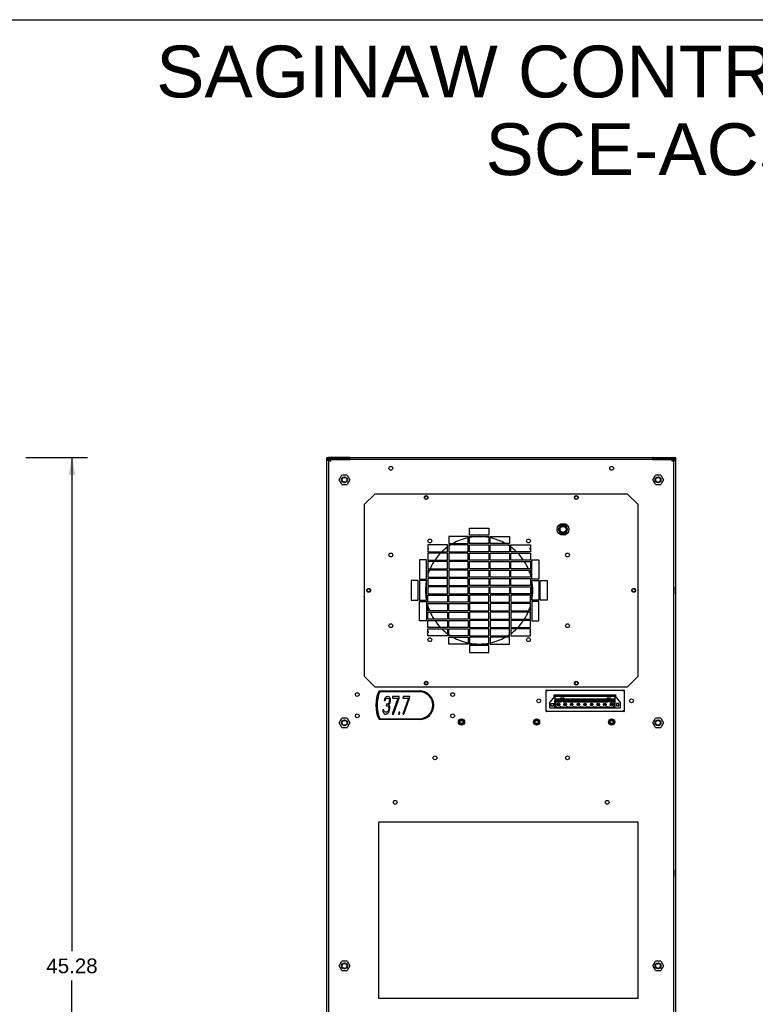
# Model space of a CAD drawing. Header units: inches. Extents: x 0 to 131, y 0 to 85.
# Tile 9 of 10: x 65 to 98, y 41 to 85. Entities that reach past the tile are written whole.
import ezdxf

# ---------------------------------------------------------------- set-up
doc = ezdxf.new("R2010")
doc.units = ezdxf.units.IN
doc.header["$LTSCALE"] = 7.192308
doc.header["$MEASUREMENT"] = 0
doc.layers.get('0').update_dxf_attribs({"linetype": 'CONTINUOUS'})
doc.layers.add('DIMENSIONS', color=7, linetype='CONTINUOUS')
doc.styles.get("Standard").update_dxf_attribs({"font": 'arial.ttf'})
doc.dimstyles.new('DIMSTYLE_1', dxfattribs={"dimtxt": 0.653846, "dimasz": 0.769231, "dimexe": 0.09, "dimexo": 0.07, "dimgap": 0.0425, "dimtad": 0, "dimtih": 1, "dimtoh": 1, "dimzin": 4, "dimdsep": 46, "dimtxsty": 'Standard', "dimblk": '_FILLED', "dimblk1": '_FILLED', "dimblk2": '_FILLED', "dimcen": 0.09, "dimazin": 1, "dimtfac": 1, "dimtdec": 3, "dimtofl": 0, "dimtmove": 0, "dimatfit": 3, "dimldrblk": '_FILLED', "dimfxl": 0, "dimtolj": 1, "dimtzin": 4, "dimarcsym": 0})

# ---------------------------------------------------------------- blocks, each defined once
blk = doc.blocks.new('_FILLED')
at = {"color": 0, "linetype": 'ByBlock'}
blk.add_solid([(0, 0), (-1, 0.2), (-1, -0.2)], dxfattribs=at)
blk = doc.blocks.new('*D2')
at = {"layer": 'DIMENSIONS', "color": 2, "linetype": 'Continuous'}
for p, q in [((65.468, 65.108), (68.219, 65.108)), ((67.526, 65.108), (67.526, 43.122)), ((67.526, 19.828), (67.526, 41.814)), ((65.468, 19.828), (68.219, 19.828))]:
    blk.add_line(p, q, dxfattribs=at)
at = {"layer": 'DIMENSIONS', "color": 2, "linetype": 'Continuous', "xscale": 0.7692307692, "yscale": 0.7692307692, "zscale": 0.7692307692}
for p, rotation in [((67.526, 65.108), 90), ((67.526, 19.828), 270)]:
    blk.add_blockref('_FILLED', p, dxfattribs=dict(at, rotation=rotation))
at = {"layer": 'DIMENSIONS', "color": 2, "linetype": 'Continuous', "insert": (67.526, 42.795), "char_height": 0.6538, "width": 2.28482, "attachment_point": 2, "line_spacing_factor": 0.9}
blk.add_mtext('45.28', dxfattribs=at)

msp = doc.modelspace()

# ---------------------------------------------------------------- linework, layer by layer
at = {"color": 7, "linetype": 'Continuous'}
for p, q in [((0, 84.6154), (130.7692, 84.6154)), ((78.9609, 65.1082), (78.8822, 65.1034)), ((78.8822, 19.9063), (78.8822, 65.1034)), ((78.8822, 65.0641), (78.9609, 65.069)), ((78.8849, 65.0084), (78.8822, 64.9875)), ((78.8835, 64.9871), (78.8822, 64.9875)), ((78.8928, 65.0278), (78.8849, 65.0084)), ((78.9316, 64.9849), (78.9114, 64.9856)), ((78.9401, 65.0656), (78.9213, 65.0573)), ((78.9227, 64.9975), (78.9216, 64.9864)), ((78.9411, 64.9845), (78.9316, 64.9849)), ((78.9411, 65.0233), (78.933, 65.0165)), ((78.9603, 65.0688), (78.9401, 65.0656)), ((79.8664, 65.0688), (78.9603, 65.0688)), ((78.9606, 65.0295), (78.9606, 64.9852)), ((78.9607, 65.0295), (78.9607, 65.0688)), ((79.8664, 65.0295), (78.9607, 65.0295)), ((78.9609, 65.069), (78.9609, 65.1082)), ((79.8831, 65.1082), (78.9609, 65.1082)), ((78.9609, 65.069), (79.8831, 65.069)), ((78.9609, 64.9829), (78.9609, 19.8685)), ((78.9806, 19.9063), (78.9806, 65.0245)), ((78.9806, 65.0245), (79.02, 65.0245)), ((79.0037, 64.9851), (79.02, 64.972)), ((79.0213, 65.0114), (79.02, 65.0245)), ((79.02, 65.0243), (79.02, 64.9914)), ((79.02, 65.0243), (79.9058, 65.0243)), ((79.02, 64.972), (79.039, 64.9588)), ((79.0278, 65.0217), (79.0214, 65.0244)), ((79.039, 64.9588), (79.0593, 64.9457)), ((79.0593, 64.9457), (79.053, 64.966)), ((79.8664, 65.0243), (79.8664, 65.0688)), ((79.8831, 65.1082), (79.8831, 65.069)), ((79.9058, 65.1058), (79.8831, 65.1082)), ((79.8831, 65.069), (79.902, 65.0669)), ((79.9058, 65.1058), (79.9058, 65.0272)), ((79.9058, 65.1058), (93.4097, 65.1058)), ((79.9058, 65.0272), (79.9058, 65.0243)), ((93.4097, 65.0272), (79.9058, 65.0272)), ((93.4325, 65.1082), (93.4097, 65.1058)), ((93.4097, 65.0272), (93.4097, 65.1058)), ((93.4097, 65.0665), (93.4325, 65.069)), ((93.4097, 65.0272), (93.4097, 65.0243)), ((93.4097, 65.0243), (94.2956, 65.0243)), ((93.4325, 65.1082), (93.4325, 65.069)), ((93.4325, 65.1082), (94.3546, 65.1082)), ((94.3546, 65.069), (93.4325, 65.069)), ((93.4491, 65.0243), (93.4491, 65.0688)), ((93.4491, 65.0688), (94.3548, 65.0688)), ((93.4491, 65.0295), (94.3549, 65.0295)), ((94.2625, 64.966), (94.2562, 64.9457)), ((94.2688, 64.985), (94.2625, 64.966)), ((94.2903, 64.9983), (94.284, 64.9851)), ((94.2941, 65.0244), (94.2878, 65.0217)), ((94.2956, 64.985), (94.2956, 65.0245)), ((94.2956, 65.0245), (94.3349, 65.0245)), ((94.3322, 65.0114), (94.3349, 65.0245)), ((94.3349, 65.0245), (94.3349, 19.9063)), ((94.3546, 65.069), (94.3546, 65.1082)), ((94.4333, 65.1034), (94.3546, 65.1082)), ((94.3546, 65.069), (94.4333, 65.0641)), ((94.3546, 19.8722), (94.3546, 64.9829)), ((94.3548, 65.0688), (94.3548, 65.0295)), ((94.3549, 64.9852), (94.3549, 65.0295)), ((94.3552, 65.0688), (94.3754, 65.0656)), ((94.3753, 65.0227), (94.3833, 65.0157)), ((94.3754, 65.0656), (94.3942, 65.0572)), ((94.3837, 64.9848), (94.394, 64.9852)), ((94.3929, 64.9969), (94.394, 64.9864)), ((94.423, 65.0274), (94.4307, 65.008)), ((94.4307, 65.008), (94.4333, 64.9875)), ((94.432, 64.9871), (94.4333, 64.9875)), ((94.4333, 19.9063), (94.4333, 65.1034)), ((78.9604, 64.4202), (78.9806, 64.4202)), ((78.9806, 64.3447), (78.9609, 64.3447)), ((79.4332, 64.1189), (79.5514, 64.3236)), ((79.5514, 63.9142), (79.4332, 64.1189)), ((79.7878, 64.3236), (79.5514, 64.3236)), ((79.7878, 64.3236), (79.906, 64.1189)), ((79.906, 64.1189), (79.7878, 63.9142)), ((93.4096, 64.1189), (93.5277, 64.3236)), ((93.5277, 63.9142), (93.4096, 64.1189)), ((93.7641, 64.3236), (93.5277, 64.3236)), ((93.7641, 64.3236), (93.8823, 64.1189)), ((93.8823, 64.1189), (93.7641, 63.9142)), ((94.3549, 64.4202), (94.3349, 64.4202)), ((94.3546, 64.3447), (94.3349, 64.3447)), ((79.5514, 63.9142), (79.7878, 63.9142)), ((93.5277, 63.9142), (93.7641, 63.9142)), ((80.5554, 63.0138), (81.0278, 63.4863)), ((92.2877, 63.4863), (81.0278, 63.4863)), ((92.2877, 63.4863), (92.7601, 63.0138)), ((80.5554, 63.0138), (80.5554, 55.376)), ((92.7601, 55.376), (92.7601, 63.0138)), ((85.2404, 61.6556), (85.2404, 61.9705)), ((85.2404, 61.9705), (86.1066, 61.9705)), ((86.1066, 61.9705), (86.1066, 61.6556)), ((89.3057, 62.0985), (89.1977, 61.9115)), ((89.1977, 61.9115), (89.3057, 61.7245)), ((89.5216, 62.0985), (89.3057, 62.0985)), ((89.6296, 61.9115), (89.5216, 62.0985)), ((89.5216, 61.7245), (89.6296, 61.9115)), ((84.3152, 61.5965), (84.3152, 61.2815)), ((85.1814, 61.5965), (84.3152, 61.5965)), ((85.1814, 61.2815), (85.1814, 61.5965)), ((86.1066, 61.6556), (85.2404, 61.6556)), ((85.2404, 61.2815), (85.2404, 61.5965)), ((85.2404, 61.5965), (86.1066, 61.5965)), ((86.1066, 61.5965), (86.1066, 61.2815)), ((86.1656, 61.2815), (86.1656, 61.5965)), ((86.1656, 61.5965), (87.0318, 61.5965)), ((87.0318, 61.5965), (87.0318, 61.2815)), ((89.3057, 61.7245), (89.5216, 61.7245)), ((94.3349, 61.4299), (94.3546, 61.4299)), ((83.39, 61.2225), (83.39, 60.9075)), ((84.2562, 61.2225), (83.39, 61.2225)), ((83.408, 61.0696), (83.39, 61.0822)), ((83.39, 61.0131), (83.4123, 61.045)), ((84.2562, 60.9075), (84.2562, 61.2225)), ((84.3152, 61.2815), (85.1814, 61.2815)), ((84.3152, 61.2225), (84.3152, 60.9075)), ((85.1814, 61.2225), (84.3152, 61.2225)), ((85.1814, 60.9075), (85.1814, 61.2225)), ((86.1066, 61.2815), (85.2404, 61.2815)), ((85.2404, 60.9075), (85.2404, 61.2225)), ((85.2404, 61.2225), (86.1066, 61.2225)), ((86.1066, 61.2225), (86.1066, 60.9075)), ((87.0318, 61.2815), (86.1656, 61.2815)), ((86.1656, 60.9075), (86.1656, 61.2225)), ((86.1656, 61.2225), (87.0318, 61.2225)), ((87.0318, 61.2225), (87.0318, 60.9075)), ((87.0908, 60.9075), (87.0908, 61.2225)), ((87.0908, 61.2225), (87.957, 61.2225)), ((87.9347, 61.045), (87.957, 61.0131)), ((87.957, 61.0822), (87.939, 61.0696)), ((87.957, 61.2225), (87.957, 60.9075)), ((83.016, 60.5532), (83.016, 59.6871)), ((83.331, 60.5532), (83.016, 60.5532)), ((83.331, 59.6871), (83.331, 60.5532)), ((83.39, 60.9075), (84.2562, 60.9075)), ((83.39, 60.8485), (83.39, 60.5335)), ((84.2562, 60.8485), (83.39, 60.8485)), ((83.39, 60.5335), (84.2562, 60.5335)), ((84.2562, 60.5335), (84.2562, 60.8485)), ((84.3152, 60.9075), (85.1814, 60.9075)), ((84.3152, 60.8485), (84.3152, 60.5335)), ((85.1814, 60.8485), (84.3152, 60.8485)), ((84.3152, 60.5335), (85.1814, 60.5335)), ((85.1814, 60.5335), (85.1814, 60.8485)), ((86.1066, 60.9075), (85.2404, 60.9075)), ((85.2404, 60.5335), (85.2404, 60.8485)), ((85.2404, 60.8485), (86.1066, 60.8485)), ((86.1066, 60.5335), (85.2404, 60.5335)), ((86.1066, 60.8485), (86.1066, 60.5335)), ((87.0318, 60.9075), (86.1656, 60.9075)), ((86.1656, 60.5335), (86.1656, 60.8485)), ((86.1656, 60.8485), (87.0318, 60.8485)), ((87.0318, 60.5335), (86.1656, 60.5335)), ((87.0318, 60.8485), (87.0318, 60.5335)), ((87.957, 60.9075), (87.0908, 60.9075)), ((87.0908, 60.5335), (87.0908, 60.8485)), ((87.0908, 60.8485), (87.957, 60.8485)), ((87.957, 60.5335), (87.0908, 60.5335)), ((87.957, 60.8485), (87.957, 60.5335)), ((88.016, 59.6871), (88.016, 60.5532)), ((88.016, 60.5532), (88.331, 60.5532)), ((88.331, 60.5532), (88.331, 59.6871)), ((94.3349, 60.9024), (94.3546, 60.9024)), ((83.39, 60.4745), (83.39, 60.1595)), ((84.2562, 60.4745), (83.39, 60.4745)), ((83.39, 60.1595), (84.2562, 60.1595)), ((83.39, 60.1004), (83.39, 59.7855)), ((84.2562, 60.1004), (83.39, 60.1004)), ((84.2562, 60.1595), (84.2562, 60.4745)), ((84.2562, 59.7855), (84.2562, 60.1004)), ((84.3152, 60.4745), (84.3152, 60.1595)), ((85.1814, 60.4745), (84.3152, 60.4745)), ((84.3152, 60.1595), (85.1814, 60.1595)), ((84.3152, 60.1004), (84.3152, 59.7855)), ((85.1814, 60.1004), (84.3152, 60.1004)), ((85.1814, 60.1595), (85.1814, 60.4745)), ((85.1814, 59.7855), (85.1814, 60.1004)), ((85.2404, 60.1595), (85.2404, 60.4745)), ((85.2404, 60.4745), (86.1066, 60.4745)), ((86.1066, 60.1595), (85.2404, 60.1595)), ((85.2404, 59.7855), (85.2404, 60.1004)), ((85.2404, 60.1004), (86.1066, 60.1004)), ((86.1066, 60.4745), (86.1066, 60.1595)), ((86.1066, 60.1004), (86.1066, 59.7855)), ((86.1656, 60.1595), (86.1656, 60.4745)), ((86.1656, 60.4745), (87.0318, 60.4745)), ((87.0318, 60.1595), (86.1656, 60.1595)), ((86.1656, 59.7855), (86.1656, 60.1004)), ((86.1656, 60.1004), (87.0318, 60.1004)), ((87.0318, 60.4745), (87.0318, 60.1595)), ((87.0318, 60.1004), (87.0318, 59.7855)), ((87.0908, 60.1595), (87.0908, 60.4745)), ((87.0908, 60.4745), (87.957, 60.4745)), ((87.957, 60.1595), (87.0908, 60.1595)), ((87.0908, 59.7855), (87.0908, 60.1004)), ((87.0908, 60.1004), (87.957, 60.1004)), ((87.957, 60.4745), (87.957, 60.1595)), ((87.957, 60.1004), (87.957, 59.7855)), ((83.016, 59.6871), (83.331, 59.6871)), ((83.39, 59.7855), (84.2562, 59.7855)), ((83.39, 59.7264), (83.39, 59.4115)), ((84.2562, 59.7264), (83.39, 59.7264)), ((84.2562, 59.4115), (84.2562, 59.7264)), ((84.3152, 59.7855), (85.1814, 59.7855)), ((84.3152, 59.7264), (84.3152, 59.4115)), ((85.1814, 59.7264), (84.3152, 59.7264)), ((85.1814, 59.4115), (85.1814, 59.7264)), ((86.1066, 59.7855), (85.2404, 59.7855)), ((85.2404, 59.4115), (85.2404, 59.7264)), ((85.2404, 59.7264), (86.1066, 59.7264)), ((86.1066, 59.7264), (86.1066, 59.4115)), ((87.0318, 59.7855), (86.1656, 59.7855)), ((86.1656, 59.4115), (86.1656, 59.7264)), ((86.1656, 59.7264), (87.0318, 59.7264)), ((87.0318, 59.7264), (87.0318, 59.4115)), ((87.957, 59.7855), (87.0908, 59.7855)), ((87.0908, 59.4115), (87.0908, 59.7264)), ((87.0908, 59.7264), (87.957, 59.7264)), ((87.957, 59.7264), (87.957, 59.4115)), ((88.331, 59.6871), (88.016, 59.6871)), ((78.9688, 59.3354), (78.9609, 59.3354)), ((78.9688, 59.0598), (78.9688, 59.3354)), ((78.9773, 59.334), (78.9688, 59.3354)), ((82.642, 59.628), (82.642, 58.7619)), ((82.957, 59.628), (82.642, 59.628)), ((82.957, 58.7619), (82.957, 59.628)), ((83.016, 59.628), (83.016, 58.7619)), ((83.331, 59.628), (83.016, 59.628)), ((83.331, 58.7619), (83.331, 59.628)), ((83.39, 59.4115), (84.2562, 59.4115)), ((83.39, 59.3524), (83.39, 59.0374)), ((84.2562, 59.3524), (83.39, 59.3524)), ((84.2562, 59.0374), (84.2562, 59.3524)), ((84.3152, 59.4115), (85.1814, 59.4115)), ((84.3152, 59.3524), (84.3152, 59.0374)), ((85.1814, 59.3524), (84.3152, 59.3524)), ((85.1814, 59.0374), (85.1814, 59.3524)), ((86.1066, 59.4115), (85.2404, 59.4115)), ((85.2404, 59.0374), (85.2404, 59.3524)), ((85.2404, 59.3524), (86.1066, 59.3524)), ((86.1066, 59.3524), (86.1066, 59.0374)), ((87.0318, 59.4115), (86.1656, 59.4115)), ((86.1656, 59.0374), (86.1656, 59.3524)), ((86.1656, 59.3524), (87.0318, 59.3524)), ((87.0318, 59.3524), (87.0318, 59.0374)), ((87.957, 59.4115), (87.0908, 59.4115)), ((87.0908, 59.0374), (87.0908, 59.3524)), ((87.0908, 59.3524), (87.957, 59.3524)), ((87.957, 59.3524), (87.957, 59.0374)), ((88.016, 58.7619), (88.016, 59.628)), ((88.016, 59.628), (88.331, 59.628)), ((88.331, 59.628), (88.331, 58.7619)), ((88.39, 58.7619), (88.39, 59.628)), ((88.39, 59.628), (88.705, 59.628)), ((88.705, 59.628), (88.705, 58.7619)), ((94.3383, 59.334), (94.3467, 59.3354)), ((94.3467, 59.3354), (94.3467, 59.0598)), ((94.3467, 59.3354), (94.3546, 59.3354)), ((78.9688, 59.0598), (78.9609, 59.0598)), ((78.9773, 59.0612), (78.9688, 59.0598)), ((83.39, 59.0374), (84.2562, 59.0374)), ((83.39, 58.6634), (83.39, 58.9784)), ((83.39, 58.9784), (84.2562, 58.9784)), ((84.2562, 58.9784), (84.2562, 58.6634)), ((84.3152, 59.0374), (85.1814, 59.0374)), ((84.3152, 58.6634), (84.3152, 58.9784)), ((84.3152, 58.9784), (85.1814, 58.9784)), ((85.1814, 58.9784), (85.1814, 58.6634)), ((86.1066, 59.0374), (85.2404, 59.0374)), ((85.2404, 58.9784), (85.2404, 58.6634)), ((86.1066, 58.9784), (85.2404, 58.9784)), ((86.1066, 58.6634), (86.1066, 58.9784)), ((87.0318, 59.0374), (86.1656, 59.0374)), ((86.1656, 58.9784), (86.1656, 58.6634)), ((87.0318, 58.9784), (86.1656, 58.9784)), ((87.0318, 58.6634), (87.0318, 58.9784)), ((87.957, 59.0374), (87.0908, 59.0374)), ((87.0908, 58.9784), (87.0908, 58.6634)), ((87.957, 58.9784), (87.0908, 58.9784)), ((87.957, 58.6634), (87.957, 58.9784)), ((94.3383, 59.0612), (94.3467, 59.0598)), ((94.3467, 59.0598), (94.3546, 59.0598)), ((82.642, 58.7619), (82.957, 58.7619)), ((83.016, 58.7619), (83.331, 58.7619)), ((83.016, 57.8367), (83.016, 58.7028)), ((83.016, 58.7028), (83.331, 58.7028)), ((83.331, 58.7028), (83.331, 57.8367)), ((84.2562, 58.6634), (83.39, 58.6634)), ((83.39, 58.2894), (83.39, 58.6044)), ((83.39, 58.6044), (84.2562, 58.6044)), ((84.2562, 58.6044), (84.2562, 58.2894)), ((85.1814, 58.6634), (84.3152, 58.6634)), ((84.3152, 58.2894), (84.3152, 58.6044)), ((84.3152, 58.6044), (85.1814, 58.6044)), ((85.1814, 58.6044), (85.1814, 58.2894)), ((85.2404, 58.6634), (86.1066, 58.6634)), ((85.2404, 58.6044), (85.2404, 58.2894)), ((86.1066, 58.6044), (85.2404, 58.6044)), ((86.1066, 58.2894), (86.1066, 58.6044)), ((86.1656, 58.6634), (87.0318, 58.6634)), ((86.1656, 58.6044), (86.1656, 58.2894)), ((87.0318, 58.6044), (86.1656, 58.6044)), ((87.0318, 58.2894), (87.0318, 58.6044)), ((87.0908, 58.6634), (87.957, 58.6634)), ((87.0908, 58.6044), (87.0908, 58.2894)), ((87.957, 58.6044), (87.0908, 58.6044)), ((87.957, 58.2894), (87.957, 58.6044)), ((88.331, 58.7619), (88.016, 58.7619)), ((88.016, 58.7028), (88.016, 57.8367)), ((88.331, 58.7028), (88.016, 58.7028)), ((88.331, 57.8367), (88.331, 58.7028)), ((88.705, 58.7619), (88.39, 58.7619)), ((84.2562, 58.2894), (83.39, 58.2894)), ((83.39, 57.9154), (83.39, 58.2304)), ((83.39, 58.2304), (84.2562, 58.2304)), ((84.2562, 57.9154), (83.39, 57.9154)), ((84.2562, 58.2304), (84.2562, 57.9154)), ((85.1814, 58.2894), (84.3152, 58.2894)), ((84.3152, 57.9154), (84.3152, 58.2304)), ((84.3152, 58.2304), (85.1814, 58.2304)), ((85.1814, 57.9154), (84.3152, 57.9154)), ((85.1814, 58.2304), (85.1814, 57.9154)), ((85.2404, 58.2894), (86.1066, 58.2894)), ((85.2404, 58.2304), (85.2404, 57.9154)), ((86.1066, 58.2304), (85.2404, 58.2304)), ((85.2404, 57.9154), (86.1066, 57.9154)), ((86.1066, 57.9154), (86.1066, 58.2304)), ((86.1656, 58.2894), (87.0318, 58.2894)), ((86.1656, 58.2304), (86.1656, 57.9154)), ((87.0318, 58.2304), (86.1656, 58.2304)), ((86.1656, 57.9154), (87.0318, 57.9154)), ((87.0318, 57.9154), (87.0318, 58.2304)), ((87.0908, 58.2894), (87.957, 58.2894)), ((87.0908, 58.2304), (87.0908, 57.9154)), ((87.957, 58.2304), (87.0908, 58.2304)), ((87.0908, 57.9154), (87.957, 57.9154)), ((87.957, 57.9154), (87.957, 58.2304)), ((83.331, 57.8367), (83.016, 57.8367)), ((83.39, 57.5414), (83.39, 57.8563)), ((83.39, 57.8563), (84.2562, 57.8563)), ((84.2562, 57.5414), (83.39, 57.5414)), ((83.39, 57.1674), (83.39, 57.4823)), ((83.39, 57.4823), (84.2562, 57.4823)), ((84.2562, 57.8563), (84.2562, 57.5414)), ((84.2562, 57.4823), (84.2562, 57.1674)), ((84.3152, 57.5414), (84.3152, 57.8563)), ((84.3152, 57.8563), (85.1814, 57.8563)), ((85.1814, 57.5414), (84.3152, 57.5414)), ((84.3152, 57.1674), (84.3152, 57.4823)), ((84.3152, 57.4823), (85.1814, 57.4823)), ((85.1814, 57.8563), (85.1814, 57.5414)), ((85.1814, 57.4823), (85.1814, 57.1674)), ((85.2404, 57.8563), (85.2404, 57.5414)), ((86.1066, 57.8563), (85.2404, 57.8563)), ((85.2404, 57.5414), (86.1066, 57.5414)), ((85.2404, 57.4823), (85.2404, 57.1674)), ((86.1066, 57.4823), (85.2404, 57.4823)), ((86.1066, 57.5414), (86.1066, 57.8563)), ((86.1066, 57.1674), (86.1066, 57.4823)), ((86.1656, 57.8563), (86.1656, 57.5414)), ((87.0318, 57.8563), (86.1656, 57.8563)), ((86.1656, 57.5414), (87.0318, 57.5414)), ((86.1656, 57.4823), (86.1656, 57.1674)), ((87.0318, 57.4823), (86.1656, 57.4823)), ((87.0318, 57.5414), (87.0318, 57.8563)), ((87.0318, 57.1674), (87.0318, 57.4823)), ((87.0908, 57.8563), (87.0908, 57.5414)), ((87.957, 57.8563), (87.0908, 57.8563)), ((87.0908, 57.5414), (87.957, 57.5414)), ((87.0908, 57.4823), (87.0908, 57.1674)), ((87.957, 57.4823), (87.0908, 57.4823)), ((87.957, 57.5414), (87.957, 57.8563)), ((87.957, 57.1674), (87.957, 57.4823)), ((88.016, 57.8367), (88.331, 57.8367)), ((83.4123, 57.3449), (83.39, 57.3767)), ((83.39, 57.3077), (83.408, 57.3202)), ((84.2562, 57.1674), (83.39, 57.1674)), ((85.1814, 57.1674), (84.3152, 57.1674)), ((84.3152, 56.7934), (84.3152, 57.1083)), ((84.3152, 57.1083), (85.1814, 57.1083)), ((85.1814, 57.1083), (85.1814, 56.7934)), ((85.2404, 57.1674), (86.1066, 57.1674)), ((85.2404, 57.1083), (85.2404, 56.7934)), ((86.1066, 57.1083), (85.2404, 57.1083)), ((86.1066, 56.7934), (86.1066, 57.1083)), ((86.1656, 57.1674), (87.0318, 57.1674)), ((86.1656, 57.1083), (86.1656, 56.7934)), ((87.0318, 57.1083), (86.1656, 57.1083)), ((87.0318, 56.7934), (87.0318, 57.1083)), ((87.0908, 57.1674), (87.957, 57.1674)), ((87.957, 57.3767), (87.9347, 57.3449)), ((87.939, 57.3202), (87.957, 57.3077)), ((85.1814, 56.7934), (84.3152, 56.7934)), ((85.2404, 56.7934), (86.1066, 56.7934)), ((85.2404, 56.7343), (85.2404, 56.4193)), ((86.1066, 56.7343), (85.2404, 56.7343)), ((86.1066, 56.4193), (86.1066, 56.7343)), ((86.1656, 56.7934), (87.0318, 56.7934)), ((85.2404, 56.4193), (86.1066, 56.4193)), ((81.0278, 54.9036), (80.5554, 55.376)), ((92.7601, 55.376), (92.2877, 54.9036)), ((81.0278, 54.9036), (92.2877, 54.9036)), ((81.2103, 54.7193), (83.0101, 54.7193)), ((83.0101, 54.6799), (81.2498, 54.6799)), ((81.4993, 54.423), (81.4582, 54.3559)), ((81.5362, 54.4565), (81.4993, 54.423)), ((81.5341, 54.3727), (81.5772, 54.3895)), ((81.5957, 54.4732), (81.5362, 54.4565)), ((81.5772, 54.3895), (81.61, 54.3895)), ((81.6121, 54.4732), (81.5957, 54.4732)), ((81.61, 54.3895), (81.6489, 54.3727)), ((81.6674, 54.4565), (81.6121, 54.4732)), ((81.6961, 54.423), (81.6674, 54.4565)), ((81.7207, 54.356), (81.6961, 54.423)), ((82.0529, 54.3895), (81.8025, 53.6858)), ((81.8171, 54.4732), (81.8068, 54.3895)), ((81.8068, 54.3895), (82.0529, 54.3895)), ((82.1124, 54.4732), (81.8171, 54.4732)), ((81.8517, 53.6858), (82.1021, 54.3895)), ((82.1021, 54.3895), (82.1124, 54.4732)), ((82.5204, 54.3895), (82.27, 53.6858)), ((82.2846, 54.4732), (82.2743, 54.3895)), ((82.2743, 54.3895), (82.5204, 54.3895)), ((82.5799, 54.4732), (82.2846, 54.4732)), ((82.3192, 53.6858), (82.5696, 54.3895)), ((82.5696, 54.3895), (82.5799, 54.4732)), ((88.6656, 53.8039), (88.6656, 54.7488)), ((88.6656, 54.7488), (92.1302, 54.7488)), ((88.6973, 54.7193), (88.705, 54.7094)), ((88.8231, 54.1976), (89.0554, 54.4811)), ((89.0239, 54.4427), (89.0239, 54.5401)), ((89.0239, 54.5401), (91.7522, 54.5401)), ((89.0554, 54.2921), (89.0554, 54.5244)), ((89.0554, 54.5244), (91.7326, 54.5244)), ((89.0554, 54.5008), (91.7326, 54.5008)), ((89.0554, 54.4811), (91.7326, 54.4811)), ((89.3113, 54.2657), (89.3113, 54.4102)), ((89.3113, 54.4102), (89.4452, 54.4102)), ((89.4452, 54.4102), (89.4452, 54.2657)), ((91.3861, 54.2657), (91.3861, 54.4102)), ((91.3861, 54.4102), (91.52, 54.4102)), ((91.52, 54.4102), (91.52, 54.2657)), ((91.7326, 53.9614), (91.7326, 54.5244)), ((91.7326, 54.4811), (91.9648, 54.1976)), ((91.7522, 54.5401), (91.7522, 54.4571)), ((92.1302, 54.7488), (92.1302, 53.8039)), ((81.4582, 54.3559), (81.4418, 54.2889)), ((81.4418, 54.2889), (81.4828, 54.2889)), ((81.4828, 54.2889), (81.5054, 54.3392)), ((81.5054, 54.3392), (81.5341, 54.3727)), ((81.5443, 54.1214), (81.536, 54.0544)), ((81.536, 54.0544), (81.5688, 54.0544)), ((81.5771, 54.1214), (81.5443, 54.1214)), ((81.5688, 54.0544), (81.616, 54.0376)), ((81.6304, 54.1549), (81.5771, 54.1214)), ((81.616, 54.0376), (81.6365, 54.0041)), ((81.6509, 54.1884), (81.6304, 54.1549)), ((81.6365, 54.0041), (81.6447, 53.9371)), ((81.6386, 54.0879), (81.6775, 54.1382)), ((81.6755, 54.0544), (81.6386, 54.0879)), ((81.6489, 54.3727), (81.6694, 54.3392)), ((81.6755, 54.2554), (81.6509, 54.1884)), ((81.6694, 54.3392), (81.6797, 54.2889)), ((81.6797, 54.2889), (81.6755, 54.2554)), ((81.6857, 54.0042), (81.6755, 54.0544)), ((81.6775, 54.1382), (81.7001, 54.1884)), ((81.6857, 53.9372), (81.6857, 54.0042)), ((81.7001, 54.1884), (81.7166, 54.2554)), ((81.7166, 54.2554), (81.7207, 54.289)), ((81.7207, 54.289), (81.7207, 54.356)), ((88.8231, 53.9614), (88.8231, 54.1976)), ((88.8231, 53.9614), (91.9648, 53.9614)), ((88.9983, 54.1573), (88.8644, 54.1456)), ((88.8644, 54.1456), (88.8644, 54.0567)), ((88.8644, 54.0567), (88.9983, 54.045)), ((88.9983, 54.045), (88.9983, 54.1573)), ((89.0239, 53.9417), (89.0239, 53.9614)), ((89.0436, 53.9614), (89.0436, 54.2921)), ((89.0436, 54.2921), (89.3113, 54.2921)), ((89.0436, 54.2657), (89.3113, 54.2657)), ((89.0554, 54.3669), (89.3113, 54.3669)), ((89.0554, 54.3197), (89.3113, 54.3197)), ((89.079, 54.2357), (89.079, 54.1307)), ((89.3428, 54.2357), (89.079, 54.2357)), ((89.079, 54.2252), (89.3428, 54.2252)), ((89.1105, 54.1307), (89.079, 54.1307)), ((89.079, 54.0913), (89.079, 54.0244)), ((89.079, 54.0913), (89.1105, 54.0913)), ((89.079, 54.0244), (89.1105, 54.0244)), ((89.1105, 54.0913), (89.1105, 54.1307)), ((89.1105, 54.0244), (89.1105, 54.0087)), ((89.1105, 54.0087), (89.1421, 54.0087)), ((89.1893, 54.1307), (89.1893, 54.0913)), ((89.2286, 54.1307), (89.1893, 54.1307)), ((89.1893, 54.0913), (89.2286, 54.0913)), ((89.2286, 54.0913), (89.2286, 54.1307)), ((89.26, 54.0087), (89.2877, 54.0087)), ((89.2877, 54.0087), (89.2877, 54.0244)), ((89.2877, 54.0244), (89.3113, 54.0244)), ((89.3113, 54.0244), (89.3113, 54.0087)), ((89.3113, 54.0087), (89.4374, 54.0087)), ((89.3428, 54.2252), (89.3428, 54.3827)), ((89.4137, 54.3827), (89.3428, 54.3827)), ((89.3428, 54.3669), (89.4137, 54.3669)), ((89.3428, 54.3197), (89.4137, 54.3197)), ((89.4137, 54.2583), (89.3428, 54.2583)), ((89.4137, 54.2252), (89.4137, 54.3827)), ((91.4176, 54.2357), (89.4137, 54.2357)), ((89.4137, 54.2252), (91.4176, 54.2252)), ((89.4452, 54.3669), (91.3861, 54.3669)), ((89.4452, 54.3197), (91.3861, 54.3197)), ((89.4452, 54.2921), (91.3861, 54.2921)), ((89.4452, 54.2657), (91.3861, 54.2657)), ((89.4845, 54.1307), (89.4845, 54.0913)), ((89.5239, 54.1307), (89.4845, 54.1307)), ((89.4845, 54.0913), (89.5239, 54.0913)), ((89.5239, 54.0913), (89.5239, 54.1307)), ((89.5553, 54.0087), (89.583, 54.0087)), ((89.583, 54.0087), (89.583, 54.0244)), ((89.583, 54.0244), (89.6066, 54.0244)), ((89.6066, 54.0244), (89.6066, 54.0087)), ((89.6066, 54.0087), (89.7327, 54.0087)), ((89.7798, 54.1307), (89.7798, 54.0913)), ((89.8192, 54.1307), (89.7798, 54.1307)), ((89.7798, 54.0913), (89.8192, 54.0913)), ((89.8192, 54.0913), (89.8192, 54.1307)), ((89.8505, 54.0087), (89.8782, 54.0087)), ((89.8782, 54.0087), (89.8782, 54.0244)), ((89.8782, 54.0244), (89.9019, 54.0244)), ((89.9019, 54.0244), (89.9019, 54.0087)), ((89.9019, 54.0087), (90.028, 54.0087)), ((90.0751, 54.1307), (90.0751, 54.0913)), ((90.1144, 54.1307), (90.0751, 54.1307)), ((90.0751, 54.0913), (90.1144, 54.0913)), ((90.1144, 54.0913), (90.1144, 54.1307)), ((90.1458, 54.0087), (90.1735, 54.0087)), ((90.1735, 54.0087), (90.1735, 54.0244)), ((90.1735, 54.0244), (90.1971, 54.0244)), ((90.1971, 54.0244), (90.1971, 54.0087)), ((90.1971, 54.0087), (90.3232, 54.0087)), ((90.3704, 54.1307), (90.3704, 54.0913)), ((90.4097, 54.1307), (90.3704, 54.1307)), ((90.3704, 54.0913), (90.4097, 54.0913)), ((90.4097, 54.0913), (90.4097, 54.1307)), ((90.4411, 54.0087), (90.4688, 54.0087)), ((90.4688, 54.0087), (90.4688, 54.0244)), ((90.4688, 54.0244), (90.4924, 54.0244)), ((90.4924, 54.0244), (90.4924, 54.0087)), ((90.4924, 54.0087), (90.6185, 54.0087)), ((90.6656, 54.1307), (90.6656, 54.0913)), ((90.705, 54.1307), (90.6656, 54.1307)), ((90.6656, 54.0913), (90.705, 54.0913)), ((90.705, 54.0913), (90.705, 54.1307)), ((90.7364, 54.0087), (90.7641, 54.0087)), ((90.7641, 54.0087), (90.7641, 54.0244)), ((90.7641, 54.0244), (90.7877, 54.0244)), ((90.7877, 54.0244), (90.7877, 54.0087)), ((90.7877, 54.0087), (90.9138, 54.0087)), ((90.9609, 54.1307), (90.9609, 54.0913)), ((91.0003, 54.1307), (90.9609, 54.1307)), ((90.9609, 54.0913), (91.0003, 54.0913)), ((91.0003, 54.0913), (91.0003, 54.1307)), ((91.0316, 54.0087), (91.0593, 54.0087)), ((91.0593, 54.0087), (91.0593, 54.0244)), ((91.0593, 54.0244), (91.083, 54.0244)), ((91.083, 54.0244), (91.083, 54.0087)), ((91.083, 54.0087), (91.2091, 54.0087)), ((91.2562, 54.1307), (91.2562, 54.0913)), ((91.2956, 54.1307), (91.2562, 54.1307)), ((91.2562, 54.0913), (91.2956, 54.0913)), ((91.2956, 54.0913), (91.2956, 54.1307)), ((91.3269, 54.0087), (91.3546, 54.0087)), ((91.3546, 54.0087), (91.3546, 54.0244)), ((91.3546, 54.0244), (91.3782, 54.0244)), ((91.3782, 54.0244), (91.3782, 54.0087)), ((91.3782, 54.0087), (91.5043, 54.0087)), ((91.4176, 54.2252), (91.4176, 54.3827)), ((91.4885, 54.3827), (91.4176, 54.3827)), ((91.4176, 54.3669), (91.4885, 54.3669)), ((91.4176, 54.3197), (91.4885, 54.3197)), ((91.4885, 54.2583), (91.4176, 54.2583)), ((91.4885, 54.2252), (91.4885, 54.3827)), ((91.6853, 54.2357), (91.4885, 54.2357)), ((91.4885, 54.2252), (91.6853, 54.2252)), ((91.52, 54.3669), (91.7326, 54.3669)), ((91.52, 54.3197), (91.7326, 54.3197)), ((91.52, 54.2921), (91.7286, 54.2921)), ((91.52, 54.2657), (91.7286, 54.2657)), ((91.5515, 54.1307), (91.5515, 54.0913)), ((91.5908, 54.1307), (91.5515, 54.1307)), ((91.5515, 54.0913), (91.5908, 54.0913)), ((91.5908, 54.0913), (91.5908, 54.1307)), ((91.6222, 54.0087), (91.6499, 54.0087)), ((91.6499, 54.0087), (91.6499, 54.0244)), ((91.6499, 54.0244), (91.6853, 54.0244)), ((91.6853, 54.0244), (91.6853, 54.2357)), ((91.7286, 53.9614), (91.7286, 54.2921)), ((91.7286, 54.2449), (91.7326, 54.2449)), ((91.7286, 54.2291), (91.7326, 54.2291)), ((91.7522, 53.9614), (91.7522, 53.9417)), ((91.7896, 54.1573), (91.7896, 54.045)), ((91.8999, 54.1477), (91.7896, 54.1573)), ((91.7896, 54.045), (91.8999, 54.0546)), ((91.8999, 54.0546), (91.8999, 54.1477)), ((91.9648, 54.1976), (91.9648, 53.9614)), ((81.3822, 53.8701), (81.3842, 53.8198)), ((81.4232, 53.8701), (81.3822, 53.8701)), ((81.3842, 53.8198), (81.3944, 53.7696)), ((81.3944, 53.7696), (81.4149, 53.7361)), ((81.4149, 53.7361), (81.4436, 53.7026)), ((81.4273, 53.8366), (81.4232, 53.8701)), ((81.4396, 53.8031), (81.4273, 53.8366)), ((81.4539, 53.7863), (81.4396, 53.8031)), ((81.4436, 53.7026), (81.4744, 53.6858)), ((81.4929, 53.7696), (81.4539, 53.7863)), ((81.4744, 53.6858), (81.54, 53.6858)), ((81.5421, 53.7696), (81.4929, 53.7696)), ((81.54, 53.6858), (81.5749, 53.7026)), ((81.5851, 53.7863), (81.5421, 53.7696)), ((81.5749, 53.7026), (81.6118, 53.7361)), ((81.6036, 53.8031), (81.5851, 53.7863)), ((81.6241, 53.8366), (81.6036, 53.8031)), ((81.6118, 53.7361), (81.6405, 53.7696)), ((81.6364, 53.8701), (81.6241, 53.8366)), ((81.6447, 53.9371), (81.6364, 53.8701)), ((81.6405, 53.7696), (81.6631, 53.8198)), ((81.6631, 53.8198), (81.6774, 53.8701)), ((81.6774, 53.8701), (81.6857, 53.9372)), ((81.8025, 53.6858), (81.8517, 53.6858)), ((82.0916, 53.7696), (82.0813, 53.6858)), ((82.0813, 53.6858), (82.1223, 53.6858)), ((82.1326, 53.7696), (82.0916, 53.7696)), ((82.1223, 53.6858), (82.1326, 53.7696)), ((82.27, 53.6858), (82.3192, 53.6858)), ((92.1302, 53.8039), (88.6656, 53.8039)), ((91.7522, 53.9417), (89.0239, 53.9417)), ((92.0985, 53.8335), (92.0908, 53.8433)), ((79.4332, 53.2921), (79.5514, 53.4968)), ((79.5514, 53.0874), (79.4332, 53.2921)), ((79.7878, 53.4968), (79.5514, 53.4968)), ((79.5514, 53.0874), (79.7878, 53.0874)), ((79.7878, 53.4968), (79.906, 53.2921)), ((79.906, 53.2921), (79.7878, 53.0874)), ((83.0101, 53.4398), (81.2103, 53.4398)), ((81.2498, 53.4791), (83.0101, 53.4791)), ((84.8293, 53.4299), (84.7725, 53.3315)), ((84.7725, 53.3315), (84.8293, 53.2331)), ((84.9429, 53.4299), (84.8293, 53.4299)), ((84.8293, 53.2331), (84.9429, 53.2331)), ((84.9998, 53.3315), (84.9429, 53.4299)), ((84.9429, 53.2331), (84.9998, 53.3315)), ((88.1757, 53.4299), (88.1189, 53.3315)), ((88.1189, 53.3315), (88.1757, 53.2331)), ((88.2894, 53.4299), (88.1757, 53.4299)), ((88.1757, 53.2331), (88.2894, 53.2331)), ((88.3462, 53.3315), (88.2894, 53.4299)), ((88.2894, 53.2331), (88.3462, 53.3315)), ((91.5222, 53.4299), (91.4654, 53.3315)), ((91.4654, 53.3315), (91.5222, 53.2331)), ((91.6358, 53.4299), (91.5222, 53.4299)), ((91.5222, 53.2331), (91.6358, 53.2331)), ((91.6927, 53.3315), (91.6358, 53.4299)), ((91.6358, 53.2331), (91.6927, 53.3315)), ((93.4096, 53.2921), (93.5277, 53.4968)), ((93.5277, 53.0874), (93.4096, 53.2921)), ((93.7641, 53.4968), (93.5277, 53.4968)), ((93.5277, 53.0874), (93.7641, 53.0874)), ((93.7641, 53.4968), (93.8823, 53.2921)), ((93.8823, 53.2921), (93.7641, 53.0874)), ((78.9609, 50.9588), (78.9806, 50.9588)), ((94.3349, 50.9588), (94.3546, 50.9588)), ((81.205, 41.0115), (81.205, 48.8855)), ((81.205, 48.8855), (92.7404, 48.8855)), ((92.7404, 48.8855), (92.7404, 41.0115)), ((78.9688, 46.737), (78.9609, 46.737)), ((78.9688, 46.4614), (78.9688, 46.737)), ((78.9773, 46.7356), (78.9688, 46.737)), ((94.3383, 46.7356), (94.3467, 46.737)), ((94.3467, 46.737), (94.3546, 46.737)), ((94.3467, 46.737), (94.3467, 46.4614)), ((78.9688, 46.4614), (78.9609, 46.4614)), ((78.9773, 46.4628), (78.9688, 46.4614)), ((94.3383, 46.4628), (94.3467, 46.4614)), ((94.3467, 46.4614), (94.3546, 46.4614)), ((79.4332, 42.4653), (79.5514, 42.6701)), ((79.7878, 42.6701), (79.5514, 42.6701)), ((79.7878, 42.6701), (79.906, 42.4653)), ((93.4096, 42.4653), (93.5277, 42.6701)), ((93.7641, 42.6701), (93.5277, 42.6701)), ((93.7641, 42.6701), (93.8823, 42.4653)), ((79.5514, 42.2606), (79.4332, 42.4653)), ((79.5514, 42.2606), (79.7878, 42.2606)), ((79.906, 42.4653), (79.7878, 42.2606)), ((93.5277, 42.2606), (93.4096, 42.4653)), ((93.5277, 42.2606), (93.7641, 42.2606)), ((93.8823, 42.4653), (93.7641, 42.2606)), ((92.7404, 41.0115), (81.205, 41.0115))]:
    msp.add_line(p, q, dxfattribs=at)
for points in [[(78.9114, 64.9856), (78.902, 64.986), (78.8937, 64.9864), (78.8874, 64.9868), (78.8835, 64.9871)], [(78.9213, 65.0573), (78.9052, 65.0444), (78.8928, 65.0278)], [(78.933, 65.0165), (78.9267, 65.0078), (78.9227, 64.9975)], [(78.9606, 65.0295), (78.9506, 65.0277), (78.9411, 65.0233)], [(78.9609, 64.983), (78.9596, 64.9833), (78.9557, 64.9837), (78.9494, 64.9841), (78.9411, 64.9845)], [(78.9806, 65.0245), (78.9833, 65.0114), (78.9911, 64.9983), (79.0037, 64.9851)], [(79.0214, 65.0244), (79.0212, 65.0244), (79.0209, 65.0244), (79.0207, 65.0244), (79.0205, 65.0243), (79.0202, 65.0243), (79.02, 65.0243)], [(79.0396, 64.972), (79.0315, 64.9851), (79.0252, 64.9983), (79.0213, 65.0114)], [(79.053, 64.966), (79.0467, 64.985), (79.0404, 65.0013), (79.0341, 65.0139), (79.0278, 65.0217)], [(79.0593, 64.9457), (79.0491, 64.9588), (79.0396, 64.972)], [(94.2562, 64.9457), (94.2627, 64.9561), (94.2691, 64.9657), (94.2754, 64.9738)], [(94.2562, 64.9457), (94.2766, 64.9588), (94.2955, 64.9719)], [(94.284, 64.9851), (94.2759, 64.972), (94.2664, 64.9588)], [(94.2878, 65.0217), (94.2814, 65.0139), (94.2751, 65.0013), (94.2688, 64.985)], [(94.2754, 64.9738), (94.2817, 64.98), (94.2884, 64.9839), (94.2893, 64.9841)], [(94.2956, 65.0245), (94.2942, 65.0114), (94.2903, 64.9983)], [(94.2956, 65.0243), (94.2953, 65.0243), (94.2951, 65.0243), (94.2948, 65.0244), (94.2946, 65.0244), (94.2943, 65.0244), (94.2941, 65.0244)], [(94.2955, 64.9719), (94.3119, 64.9851), (94.3244, 64.9983), (94.3322, 65.0114)], [(94.3546, 64.983), (94.356, 64.9833), (94.3599, 64.9837), (94.3661, 64.9841), (94.3742, 64.9845), (94.3837, 64.9848)], [(94.3549, 65.0295), (94.3656, 65.0275), (94.3753, 65.0227)], [(94.3833, 65.0157), (94.3893, 65.0069), (94.3929, 64.9969)], [(94.394, 64.9852), (94.4041, 64.9856), (94.4136, 64.986), (94.4217, 64.9864), (94.428, 64.9867), (94.432, 64.9871)], [(94.3942, 65.0572), (94.4105, 65.0442), (94.423, 65.0274)], [(88.6853, 54.7373), (88.6814, 54.7413), (88.6774, 54.7445), (88.6735, 54.7469), (88.6696, 54.7483), (88.6656, 54.7488)], [(88.6823, 54.7404), (88.6831, 54.739), (88.6899, 54.7291), (88.6973, 54.7193)], [(88.705, 54.7094), (88.7011, 54.7156), (88.6971, 54.7216), (88.6932, 54.7273), (88.6893, 54.7326), (88.6853, 54.7373)], [(92.1144, 54.7413), (92.1105, 54.7373), (92.1066, 54.7326), (92.1026, 54.7273), (92.0987, 54.7216), (92.0948, 54.7156), (92.0908, 54.7094)], [(92.0908, 54.7094), (92.0985, 54.7193), (92.1059, 54.7291), (92.1127, 54.739), (92.1136, 54.7404)], [(92.1302, 54.7488), (92.1263, 54.7483), (92.1223, 54.7469), (92.1184, 54.7445), (92.1144, 54.7413)], [(88.6656, 53.8039), (88.6696, 53.8044), (88.6735, 53.8059), (88.6774, 53.8082), (88.6814, 53.8114)], [(88.6814, 53.8114), (88.6853, 53.8155), (88.6893, 53.8202), (88.6932, 53.8254), (88.6971, 53.8311), (88.7011, 53.8371), (88.705, 53.8433)], [(88.705, 53.8433), (88.6973, 53.8335), (88.6899, 53.8236), (88.6831, 53.8138), (88.6823, 53.8124)], [(92.0908, 53.8433), (92.0948, 53.8371), (92.0987, 53.8311), (92.1026, 53.8254), (92.1066, 53.8202), (92.1105, 53.8155)], [(92.1136, 53.8124), (92.1127, 53.8138), (92.1059, 53.8236), (92.0985, 53.8335)], [(92.1105, 53.8155), (92.1144, 53.8114), (92.1184, 53.8082), (92.1223, 53.8059), (92.1263, 53.8044), (92.1302, 53.8039)]]:
    msp.add_lwpolyline(points, dxfattribs=at)
for centre, radius in [((81.7365, 64.6331), 0.0846), ((91.579, 64.6331), 0.0846), ((79.6696, 64.1189), 0.1319), ((79.6696, 64.1189), 0.1181), ((79.6696, 64.1189), 0.1083), ((93.6459, 64.1189), 0.1319), ((93.6459, 64.1189), 0.1181), ((93.6459, 64.1189), 0.1083), ((83.3113, 63.3288), 0.0846), ((83.3113, 63.3288), 0.0787), ((83.3113, 63.3288), 0.0709), ((90.0042, 63.3288), 0.0846), ((90.0042, 63.3288), 0.0787), ((90.0042, 63.3288), 0.0709), ((89.4137, 61.9115), 0.2638), ((89.4137, 61.9115), 0.1575), ((89.4137, 61.9115), 0.1339), ((83.4742, 61.3942), 0.0846), ((87.8728, 61.3942), 0.0846), ((81.7365, 60.7697), 0.0846), ((89.6105, 60.7697), 0.0846), ((80.7522, 59.1949), 0.0846), ((80.7522, 59.1949), 0.0787), ((80.7522, 59.1949), 0.0709), ((92.5633, 59.1949), 0.0846), ((92.5633, 59.1949), 0.0787), ((92.5633, 59.1949), 0.0709), ((81.7365, 57.6201), 0.0846), ((89.6105, 57.6201), 0.0846), ((83.4742, 56.9957), 0.0846), ((87.8728, 56.9957), 0.0846), ((83.3113, 55.0611), 0.0846), ((83.3113, 55.0611), 0.0787), ((83.3113, 55.0611), 0.0709), ((90.0042, 55.0611), 0.0846), ((90.0042, 55.0611), 0.0787), ((90.0042, 55.0611), 0.0709), ((80.2404, 54.552), 0.0846), ((84.4924, 54.552), 0.0846), ((88.331, 54.2764), 0.0846), ((89.2089, 54.111), 0.0551), ((89.5042, 54.111), 0.0551), ((89.7995, 54.111), 0.0551), ((90.0948, 54.111), 0.0551), ((90.39, 54.111), 0.0551), ((90.6853, 54.111), 0.0551), ((90.9806, 54.111), 0.0551), ((91.2759, 54.111), 0.0551), ((91.5711, 54.111), 0.0551), ((92.4648, 54.2764), 0.0846), ((80.2404, 53.6071), 0.0846), ((84.4924, 53.6071), 0.0846), ((79.6696, 53.2921), 0.1319), ((79.6696, 53.2921), 0.1181), ((79.6696, 53.2921), 0.1083), ((84.8861, 53.3315), 0.1378), ((84.8861, 53.3315), 0.0787), ((84.8861, 53.3315), 0.0709), ((88.2326, 53.3315), 0.1378), ((88.2326, 53.3315), 0.0787), ((88.2326, 53.3315), 0.0709), ((91.579, 53.3315), 0.1378), ((91.579, 53.3315), 0.0787), ((91.579, 53.3315), 0.0709), ((93.6459, 53.2921), 0.1319), ((93.6459, 53.2921), 0.1181), ((93.6459, 53.2921), 0.1083), ((83.705, 51.737), 0.0846), ((89.6105, 51.737), 0.0846), ((81.9333, 49.7528), 0.0846), ((91.3822, 49.7528), 0.0846), ((79.6696, 42.4653), 0.1319), ((79.6696, 42.4653), 0.1181), ((79.6696, 42.4653), 0.1083), ((93.6459, 42.4653), 0.1319), ((93.6459, 42.4653), 0.1181), ((93.6459, 42.4653), 0.1083)]:
    msp.add_circle(centre, radius, dxfattribs=at)
for centre, radius, start, end in [((85.6735, 59.1949), 2.3917, 101.87992, 119.21206), ((85.6735, 59.1949), 2.3917, 79.56026, 100.43974), ((85.6735, 59.1949), 2.3917, 60.78794, 78.12008), ((83.3978, 61.0551), 0.0177, 325, 55), ((85.6735, 59.1949), 2.3917, 126.37177, 134.23369), ((85.6735, 59.1949), 2.3917, 121.96773, 124.61303), ((85.6735, 59.1949), 2.3917, 55.38697, 58.03227), ((85.6735, 59.1949), 2.3917, 45.76631, 53.62823), ((87.9492, 61.0551), 0.0177, 125, 215), ((85.6735, 59.1949), 2.3917, 136.23491, 145.96033), ((85.6735, 59.1949), 2.3917, 34.03967, 43.76509), ((85.6735, 59.1949), 2.3917, 157.74175, 162.71549), ((85.6735, 59.1949), 2.3917, 147.63157, 156.19786), ((85.6735, 59.1949), 2.3917, 23.80214, 32.36843), ((85.6735, 59.1949), 2.3917, 17.28451, 22.25825), ((85.6735, 59.1949), 2.3917, 169.56026, 190.43974), ((85.6735, 59.1949), 2.3917, 349.56026, 10.43974), ((85.6735, 59.1949), 2.3917, 197.28451, 202.25825), ((85.6735, 59.1949), 2.3917, 337.74175, 342.71549), ((85.6735, 59.1949), 2.3917, 203.80214, 212.36843), ((85.6735, 59.1949), 2.3917, 327.63157, 336.19786), ((85.6735, 59.1949), 2.3917, 214.03967, 223.76509), ((85.6735, 59.1949), 2.3917, 225.76631, 233.62823), ((85.6735, 59.1949), 2.3917, 306.37177, 314.23369), ((85.6735, 59.1949), 2.3917, 316.23491, 325.96033), ((83.3978, 57.3347), 0.0177, 305, 35), ((85.6735, 59.1949), 2.3917, 235.38697, 238.03227), ((85.6735, 59.1949), 2.3917, 240.78794, 258.12008), ((85.6735, 59.1949), 2.3917, 281.87992, 299.21206), ((85.6735, 59.1949), 2.3917, 301.96773, 304.61303), ((87.9492, 57.3347), 0.0177, 145, 235), ((85.6735, 59.1949), 2.3917, 259.56026, 280.43974), ((82.5996, 54.0795), 1.5295, 155.27424, 204.72576), ((82.5996, 54.0795), 1.4773, 156.01992, 203.98008), ((83.0101, 54.0795), 0.6398, 270, 90), ((83.0101, 54.0795), 0.6004, 270, 90), ((88.9314, 54.1012), 0.063, 132.05399, 227.95372), ((88.9314, 54.1012), 0.063, 302.06681, 57.93561), ((89.2011, 54.111), 0.1181, 240.07357, 299.92643), ((89.4963, 54.111), 0.1181, 240.07357, 299.92643), ((89.7916, 54.111), 0.1181, 240.07357, 299.92643), ((90.0869, 54.111), 0.1181, 240.07357, 299.92643), ((90.3822, 54.111), 0.1181, 240.07357, 299.92643), ((90.6774, 54.111), 0.1181, 240.07357, 299.92643), ((90.9727, 54.111), 0.1181, 240.07357, 299.92643), ((91.268, 54.111), 0.1181, 240.07357, 299.92643), ((91.5633, 54.111), 0.1181, 240.07357, 299.92643), ((91.8448, 54.1012), 0.063, 208.76749, 239.51535), ((91.8448, 54.1012), 0.063, 120.47305, 151.2269), ((91.8448, 54.1012), 0.063, 28.76749, 49.57329), ((91.8448, 54.1012), 0.063, 310.4173, 331.2269)]:
    msp.add_arc(centre, radius, start, end, dxfattribs=at)

# ---------------------------------------------------------------- texts
at = {"layer": 'DIMENSIONS', "color": 2, "linetype": 'Continuous', "insert": (100.4733, 83.4615), "char_height": 2.307692, "width": 58.284244, "attachment_point": 2, "line_spacing_factor": 0.9}
msp.add_mtext('SAGINAW CONTROL & ENGINEERING\\PSCE-AC5100B460V', dxfattribs=at)

# ---------------------------------------------------------------- dimensions: what is measured, and where the dimension line sits
at = {"layer": 'DIMENSIONS', "color": 2, "linetype": 'Continuous'}
dim = msp.add_linear_dim(base=(67.5263, 65.1082), p1=(65.3976, 19.8275), p2=(65.3976, 65.1082), angle=90, dimstyle='DIMSTYLE_1', dxfattribs=at)
dim.commit()
dim.dimension.update_dxf_attribs({"geometry": '*D2', "text_midpoint": (67.5079, 42.4643), "dimtype": 160})

doc.saveas('drawing.dxf')
